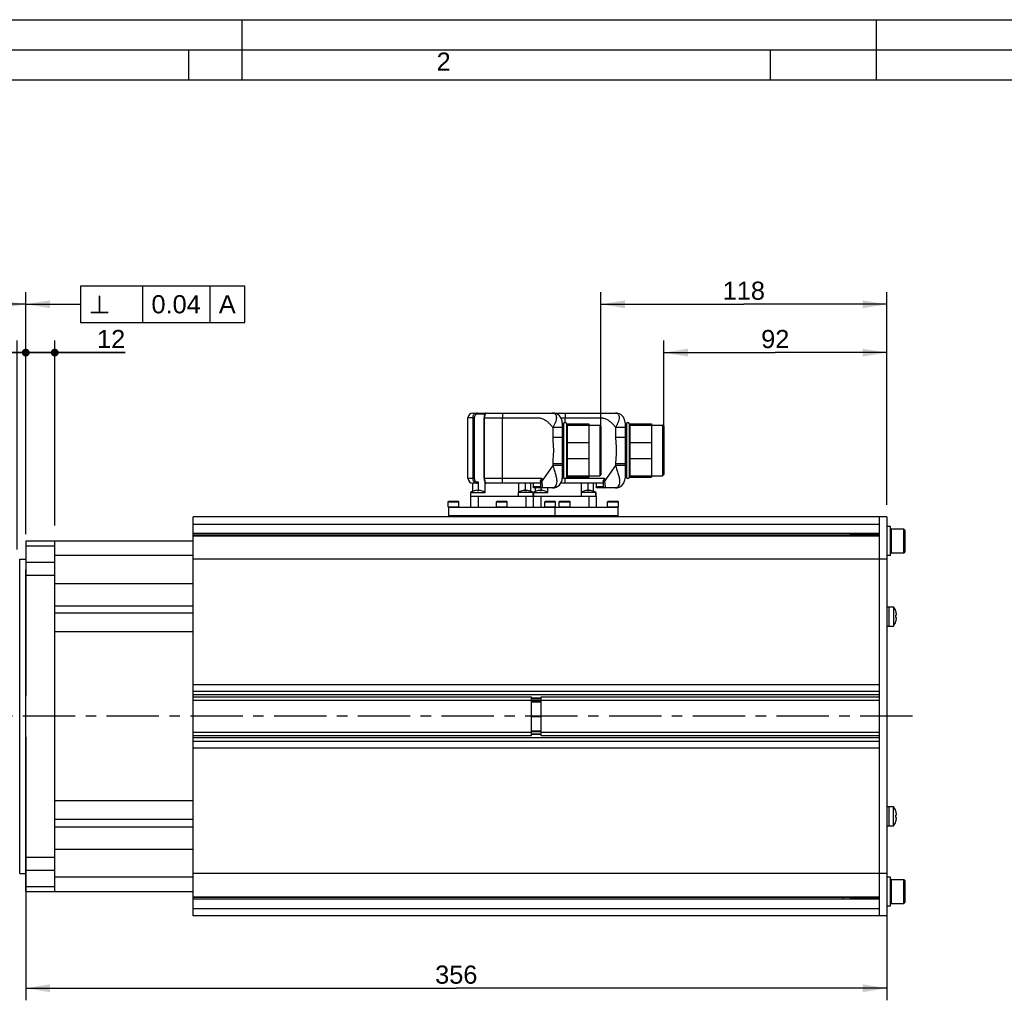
# Model space of a CAD drawing. Header units: millimetres. Extents: x -213 to 420, y -2 to 297.
# Tile 22 of 37: x 93 to 256, y 135 to 297. Entities that reach past the tile are written whole.
import ezdxf

# ---------------------------------------------------------------- set-up
doc = ezdxf.new("R2010")
doc.units = ezdxf.units.MM
doc.header["$LTSCALE"] = 23.1
doc.linetypes.add('CENTER', pattern=[0.6, 0.375, -0.075, 0.075, -0.075])
doc.layers.get('0').update_dxf_attribs({"linetype": 'CONTINUOUS'})
for name, color, linetype in [('AXIS', 7, 'CONTINUOUS'), ('COMPONENTS', 7, 'CONTINUOUS'), ('DETAIL', 7, 'CONTINUOUS'), ('DIMENSION', 7, 'CONTINUOUS')]:
    doc.layers.add(name, color=color, linetype=linetype)
doc.styles.get("Standard").update_dxf_attribs({"font": 'arial.ttf'})
doc.styles.add('TEXTSTYLE_2', font='arial.ttf')
doc.styles.add('TEXTSTYLE_4', font='gdt')
doc.dimstyles.new('DIMSTYLE_1', dxfattribs={"dimtxt": 3, "dimasz": 4, "dimexe": 0.18, "dimexo": 0.0625, "dimgap": 0.09, "dimtad": 1, "dimlfac": 2.5, "dimdsep": 46, "dimtxsty": 'STANDARD', "dimblk": '_FILLED', "dimblk1": '_FILLED', "dimblk2": '_FILLED', "dimcen": 0.09, "dimadec": 0, "dimazin": 0, "dimtp": 0.1, "dimtm": 0.1, "dimtfac": 1, "dimtofl": 0, "dimtmove": 0, "dimatfit": 3, "dimldrblk": '_FILLED', "dimfxl": 1, "dimtolj": 1, "dimarcsym": 0})
doc.dimstyles.new('DIMSTYLE_2', dxfattribs={"dimtxt": 3, "dimasz": 4, "dimexe": 0.18, "dimexo": 0.0625, "dimgap": 0.09, "dimtad": 1, "dimlfac": 2.5, "dimdsep": 46, "dimtxsty": 'STANDARD', "dimblk": '_FILLED', "dimblk1": '_FILLED', "dimblk2": '_FILLED', "dimcen": 0.09, "dimadec": 0, "dimazin": 0, "dimtp": 0.2, "dimtm": 0.2, "dimtfac": 1, "dimtofl": 0, "dimtmove": 0, "dimatfit": 3, "dimldrblk": '_FILLED', "dimfxl": 1, "dimtolj": 1, "dimarcsym": 0})
doc.dimstyles.new('DIMSTYLE_3', dxfattribs={"dimtxt": 3, "dimasz": 4, "dimexe": 0.18, "dimexo": 0.0625, "dimgap": 0.09, "dimtad": 1, "dimlfac": 2.5, "dimdsep": 46, "dimtxsty": 'STANDARD', "dimblk": '_FILLED', "dimblk1": '_FILLED', "dimblk2": '_FILLED', "dimcen": 0.09, "dimadec": 0, "dimazin": 0, "dimtp": 0.3, "dimtm": 0.3, "dimtfac": 1, "dimtofl": 0, "dimtmove": 0, "dimatfit": 3, "dimldrblk": '_FILLED', "dimfxl": 1, "dimtolj": 1, "dimarcsym": 0})
doc.dimstyles.new('DIMSTYLE_4', dxfattribs={"dimtxt": 3, "dimasz": 4, "dimexe": 0.18, "dimexo": 0.0625, "dimgap": 0.09, "dimtad": 1, "dimdec": 0, "dimlfac": 2.5, "dimdsep": 46, "dimtxsty": 'STANDARD', "dimblk": '_FILLED', "dimblk1": '_FILLED', "dimblk2": '_FILLED', "dimcen": 0.09, "dimadec": 0, "dimazin": 0, "dimtp": 0.3, "dimtm": 0.3, "dimtfac": 1, "dimtdec": 0, "dimtofl": 0, "dimtmove": 0, "dimatfit": 3, "dimldrblk": '_FILLED', "dimfxl": 1, "dimtolj": 1, "dimarcsym": 0})
doc.dimstyles.new('DIMSTYLE_6', dxfattribs={"dimtxt": 3, "dimasz": 4, "dimexe": 0.18, "dimexo": 0.0625, "dimgap": 0.09, "dimtad": 1, "dimdec": 0, "dimlfac": 2.5, "dimdsep": 46, "dimtxsty": 'STANDARD', "dimblk": '_FILLED', "dimblk1": '_FILLED', "dimblk2": '_FILLED', "dimcen": 0.09, "dimadec": 0, "dimazin": 0, "dimtp": 0.5, "dimtm": 0.5, "dimtfac": 1, "dimtdec": 0, "dimtofl": 0, "dimtmove": 0, "dimatfit": 3, "dimldrblk": '_FILLED', "dimfxl": 1, "dimtolj": 1, "dimarcsym": 0})
doc.dimstyles.get("Standard").update_dxf_attribs({"dimtxt": 3, "dimasz": 4, "dimexe": 0.18, "dimexo": 0.0625, "dimgap": 0.09, "dimtad": 1, "dimdec": 3, "dimdsep": 46, "dimtxsty": 'STANDARD', "dimblk": '_FILLED', "dimblk1": '_FILLED', "dimblk2": '_FILLED', "dimcen": 0.09, "dimadec": 0, "dimazin": 0, "dimtol": 1, "dimtp": 0.001, "dimtm": 0.001, "dimtfac": 1, "dimtdec": 3, "dimtofl": 0, "dimtmove": 0, "dimatfit": 3, "dimldrblk": '_FILLED', "dimfxl": 1, "dimtolj": 1, "dimarcsym": 0})

# ---------------------------------------------------------------- blocks, each defined once
blk = doc.blocks.new('_FILLED')
at = {"color": 0, "linetype": 'BYBLOCK'}
blk.add_solid([(0, 0), (-1, 0.1625), (-1, -0.1625)], dxfattribs=at)
blk = doc.blocks.new('_DOT')
at = {"color": 0, "linetype": 'BYBLOCK'}
blk.add_line((-0.1625, 0), (-1, 0), dxfattribs=at)
at = {"color": 0, "linetype": 'BYBLOCK', "const_width": 0.1625}
blk.add_lwpolyline([(-0.08125, 0, 1), (0.08125, 0, 1)], format="xyb", close=True, dxfattribs=at)
blk = doc.blocks.new('*D0')
at = {"layer": 'DIMENSION', "color": 2, "linetype": 'CONTINUOUS'}
for p, q in [((92.85, 209.3), (92.85, 243.9)), ((94.25, 212.65), (94.25, 243.9)), ((92.85, 241.9), (81.03, 241.9)), ((81.03, 241.9), (93.55, 241.9)), ((100.25, 241.9), (93.55, 241.9)), ((94.25, 241.9), (100.25, 241.9))]:
    blk.add_line(p, q, dxfattribs=at)
at = {"layer": 'DIMENSION', "color": 2, "linetype": 'CONTINUOUS', "xscale": 4, "yscale": 4, "zscale": 4}
blk.add_blockref('_FILLED', (92.85, 241.9), dxfattribs=at)
at = {"layer": 'DIMENSION', "color": 2, "linetype": 'CONTINUOUS', "xscale": 4, "yscale": 4, "zscale": 4, "rotation": 180}
blk.add_blockref('_DOT', (94.25, 241.9), dxfattribs=at)
at = {"layer": 'DIMENSION', "color": 2, "linetype": 'CONTINUOUS', "insert": (86.85, 245.65), "char_height": 3, "width": 5.8216, "attachment_point": 3, "line_spacing_factor": 0.9}
blk.add_mtext('3.5', dxfattribs=at)
blk = doc.blocks.new('*D1')
at = {"layer": 'DIMENSION', "color": 2, "linetype": 'CONTINUOUS'}
for p, q in [((94.25, 211.92), (94.25, 243.9)), ((99.05, 213.31), (99.05, 243.9)), ((94.25, 241.9), (88.25, 241.9)), ((88.25, 241.9), (96.65, 241.9)), ((110.71, 241.9), (96.65, 241.9)), ((99.05, 241.9), (110.71, 241.9))]:
    blk.add_line(p, q, dxfattribs=at)
at = {"layer": 'DIMENSION', "color": 2, "linetype": 'CONTINUOUS', "xscale": 4, "yscale": 4, "zscale": 4}
blk.add_blockref('_DOT', (94.25, 241.9), dxfattribs=at)
at = {"layer": 'DIMENSION', "color": 2, "linetype": 'CONTINUOUS', "xscale": 4, "yscale": 4, "zscale": 4, "rotation": 180}
blk.add_blockref('_DOT', (99.05, 241.9), dxfattribs=at)
at = {"layer": 'DIMENSION', "color": 2, "linetype": 'CONTINUOUS', "insert": (106.05, 245.65), "char_height": 3, "width": 4.6617, "attachment_point": 1, "line_spacing_factor": 0.9}
blk.add_mtext('12', dxfattribs=at)
blk = doc.blocks.new('*D3')
at = {"layer": 'DIMENSION', "color": 2, "linetype": 'CONTINUOUS'}
for p, q in [((74.25, 188.27), (74.25, 251.9)), ((94.25, 211.85), (94.25, 251.9)), ((74.25, 249.9), (84.25, 249.9)), ((94.25, 249.9), (84.25, 249.9))]:
    blk.add_line(p, q, dxfattribs=at)
at = {"layer": 'DIMENSION', "color": 2, "linetype": 'CONTINUOUS', "xscale": 4, "yscale": 4, "zscale": 4, "rotation": 180}
blk.add_blockref('_FILLED', (74.25, 249.9), dxfattribs=at)
at = {"layer": 'DIMENSION', "color": 2, "linetype": 'CONTINUOUS', "xscale": 4, "yscale": 4, "zscale": 4}
blk.add_blockref('_FILLED', (94.25, 249.9), dxfattribs=at)
at = {"layer": 'DIMENSION', "color": 2, "linetype": 'CONTINUOUS', "insert": (84.25, 253.65), "char_height": 3, "width": 4.6617, "attachment_point": 2, "line_spacing_factor": 0.9}
blk.add_mtext('50', dxfattribs=at)
blk = doc.blocks.new('*D4')
at = {"layer": 'DIMENSION', "color": 2, "linetype": 'CONTINUOUS'}
for p, q in [((189.45, 227.7), (189.45, 251.9)), ((236.77, 216.7), (236.77, 251.9)), ((189.45, 249.9), (213.11, 249.9)), ((236.77, 249.9), (213.11, 249.9))]:
    blk.add_line(p, q, dxfattribs=at)
at = {"layer": 'DIMENSION', "color": 2, "linetype": 'CONTINUOUS', "xscale": 4, "yscale": 4, "zscale": 4, "rotation": 180}
blk.add_blockref('_FILLED', (189.45, 249.9), dxfattribs=at)
at = {"layer": 'DIMENSION', "color": 2, "linetype": 'CONTINUOUS', "xscale": 4, "yscale": 4, "zscale": 4}
blk.add_blockref('_FILLED', (236.77, 249.9), dxfattribs=at)
at = {"layer": 'DIMENSION', "color": 2, "linetype": 'CONTINUOUS', "insert": (213.11, 253.65), "char_height": 3, "width": 6.9926, "attachment_point": 2, "line_spacing_factor": 0.9}
blk.add_mtext('118', dxfattribs=at)
blk = doc.blocks.new('*D6')
at = {"layer": 'DIMENSION', "color": 2, "linetype": 'CONTINUOUS'}
for p, q in [((199.85, 227.7), (199.85, 243.9)), ((236.77, 216.7), (236.77, 243.9)), ((199.85, 241.9), (218.31, 241.9)), ((236.77, 241.9), (218.31, 241.9))]:
    blk.add_line(p, q, dxfattribs=at)
at = {"layer": 'DIMENSION', "color": 2, "linetype": 'CONTINUOUS', "xscale": 4, "yscale": 4, "zscale": 4, "rotation": 180}
blk.add_blockref('_FILLED', (199.85, 241.9), dxfattribs=at)
at = {"layer": 'DIMENSION', "color": 2, "linetype": 'CONTINUOUS', "xscale": 4, "yscale": 4, "zscale": 4}
blk.add_blockref('_FILLED', (236.77, 241.9), dxfattribs=at)
at = {"layer": 'DIMENSION', "color": 2, "linetype": 'CONTINUOUS', "insert": (218.31, 245.65), "char_height": 3, "width": 4.6617, "attachment_point": 2, "line_spacing_factor": 0.9}
blk.add_mtext('92', dxfattribs=at)
blk = doc.blocks.new('*D7')
at = {"layer": 'DIMENSION', "color": 2, "linetype": 'CONTINUOUS'}
for p, q in [((94.25, 154.2), (94.25, 134.7)), ((236.77, 153.7), (236.77, 134.7)), ((94.25, 136.7), (165.51, 136.7)), ((236.77, 136.7), (165.51, 136.7))]:
    blk.add_line(p, q, dxfattribs=at)
at = {"layer": 'DIMENSION', "color": 2, "linetype": 'CONTINUOUS', "xscale": 4, "yscale": 4, "zscale": 4, "rotation": 180}
blk.add_blockref('_FILLED', (94.25, 136.7), dxfattribs=at)
at = {"layer": 'DIMENSION', "color": 2, "linetype": 'CONTINUOUS', "xscale": 4, "yscale": 4, "zscale": 4}
blk.add_blockref('_FILLED', (236.77, 136.7), dxfattribs=at)
at = {"layer": 'DIMENSION', "color": 2, "linetype": 'CONTINUOUS', "insert": (165.51, 140.45), "char_height": 3, "width": 6.9926, "attachment_point": 2, "line_spacing_factor": 0.9}
blk.add_mtext('356', dxfattribs=at)

msp = doc.modelspace()

# ---------------------------------------------------------------- linework, layer by layer
at = {"color": 2, "linetype": 'CONTINUOUS'}
for p, q in [((0, 297), (420, 297)), ((130, 297), (130, 287)), ((235, 297), (235, 287)), ((20, 292), (415, 292)), ((121.25, 287), (121.25, 292)), ((217.5, 287), (217.5, 292))]:
    msp.add_line(p, q, dxfattribs=at)
at = {"color": 7, "linetype": 'CONTINUOUS'}
msp.add_line((410, 287), (25, 287), dxfattribs=at)
at = {"layer": 'AXIS', "color": 2, "linetype": 'CENTER'}
msp.add_line((241.03804, 181.70162), (72.66386, 181.70162), dxfattribs=at)
at = {"layer": 'COMPONENTS', "color": 7, "linetype": 'CONTINUOUS'}
for p, q in [((168.24842, 231.90162), (170.45603, 231.90162)), ((170.48264, 231.90159), (170.478, 231.90149)), ((170.48264, 231.90161), (170.4847, 231.90162)), ((170.4847, 231.90162), (181.44842, 231.90162)), ((181.45274, 231.90162), (191.84842, 231.90162)), ((167.44842, 221.10162), (167.44842, 231.10162)), ((170.10558, 221.10162), (170.10558, 231.10162)), ((183.04842, 230.30162), (183.04842, 221.10162)), ((183.04842, 230.10162), (183.26842, 230.10162)), ((183.26842, 230.10162), (183.26842, 221.30162)), ((183.74842, 230.10162), (183.74842, 221.30162)), ((183.74842, 230.10162), (187.44842, 230.10162)), ((183.84842, 230.10162), (183.84842, 221.30162)), ((187.44842, 230.10162), (187.44842, 221.30162)), ((187.44842, 229.90162), (189.24842, 229.90162)), ((189.24842, 229.90162), (189.24842, 221.50162)), ((189.44842, 229.70162), (189.24842, 229.90162)), ((193.44842, 230.30162), (193.44842, 221.10162)), ((193.44842, 230.10162), (193.66842, 230.10162)), ((193.66842, 230.10162), (193.66842, 221.30162)), ((194.14842, 230.10162), (194.14842, 221.30162)), ((194.14842, 230.10162), (197.84842, 230.10162)), ((194.24842, 230.10162), (194.24842, 221.30162)), ((197.84842, 230.10162), (197.84842, 221.30162)), ((197.84842, 229.90162), (199.64842, 229.90162)), ((199.64842, 229.90162), (199.64842, 221.50162)), ((199.84842, 229.70162), (199.64842, 229.90162)), ((189.44842, 229.70155), (189.44842, 221.70169)), ((199.84842, 229.70155), (199.84842, 221.70169)), ((183.84842, 227.01311), (187.44842, 227.01311)), ((194.24842, 227.01311), (197.84842, 227.01311)), ((183.84842, 224.39013), (187.44842, 224.39013)), ((194.24842, 224.39013), (197.84842, 224.39013)), ((189.44842, 221.70162), (189.24842, 221.50162)), ((199.84842, 221.70162), (199.64842, 221.50162)), ((168.24842, 218.94343), (168.24842, 220.30162)), ((168.99043, 220.30162), (168.24842, 220.30162)), ((169.12185, 220.51311), (169.12185, 219.03509)), ((170.28764, 218.74162), (170.28764, 220.42297)), ((179.44842, 220.30162), (170.4847, 220.30162)), ((175.85298, 218.79744), (175.85298, 220.30162)), ((176.94386, 219.03521), (176.94386, 220.30162)), ((177.84842, 218.92568), (177.84842, 220.30162)), ((178.24842, 220.30162), (178.24842, 219.70162)), ((179.44842, 220.56778), (179.44842, 219.70162)), ((189.84842, 220.30162), (182.83406, 220.30162)), ((183.04842, 221.30162), (183.26842, 221.30162)), ((183.74842, 221.30162), (187.44842, 221.30162)), ((186.25298, 218.79744), (186.25298, 220.30162)), ((187.34386, 219.03521), (187.34386, 220.30162)), ((187.44842, 221.50162), (189.24842, 221.50162)), ((188.24842, 218.92568), (188.24842, 220.30162)), ((188.64842, 220.30162), (188.64842, 219.70162)), ((189.84842, 220.56778), (189.84842, 219.70162)), ((193.44842, 221.30162), (193.66842, 221.30162)), ((194.14842, 221.30162), (197.84842, 221.30162)), ((197.84842, 221.50162), (199.64842, 221.50162)), ((167.88842, 218.74162), (167.88842, 218.10162)), ((167.88842, 218.74162), (170.28842, 218.74162)), ((168.50188, 219.03061), (168.49986, 219.03539)), ((168.94178, 219.03061), (168.93355, 219.10836)), ((169.24329, 219.10836), (169.23505, 219.03061)), ((169.67698, 219.03539), (169.67496, 219.03061)), ((175.76842, 218.74162), (175.76842, 218.10162)), ((178.20842, 218.74162), (175.76842, 218.74162)), ((176.38188, 219.03061), (176.37986, 219.03538)), ((176.82178, 219.03061), (176.81355, 219.10836)), ((177.12329, 219.10836), (177.11505, 219.03061)), ((177.55698, 219.03538), (177.55496, 219.03061)), ((178.16842, 218.74162), (178.16842, 218.10162)), ((178.20842, 218.74162), (178.20842, 218.10162)), ((178.28842, 218.74162), (178.28842, 218.10162)), ((178.28842, 218.74162), (180.68842, 218.74162)), ((181.44842, 219.50162), (178.50785, 219.50162)), ((178.64842, 218.94343), (178.64842, 219.50162)), ((178.90188, 219.03061), (178.89986, 219.03539)), ((179.34178, 219.03061), (179.33355, 219.10836)), ((179.52185, 219.50162), (179.52185, 219.03509)), ((179.64329, 219.10836), (179.63505, 219.03061)), ((180.07698, 219.03539), (180.07496, 219.03061)), ((180.68764, 218.74162), (180.68764, 219.50162)), ((186.16842, 218.74162), (186.16842, 218.10162)), ((188.60842, 218.74162), (186.16842, 218.74162)), ((186.78188, 219.03061), (186.77986, 219.03538)), ((187.22178, 219.03061), (187.21355, 219.10836)), ((187.52329, 219.10836), (187.51505, 219.03061)), ((187.95698, 219.03538), (187.95496, 219.03061)), ((188.56842, 218.74162), (188.56842, 218.10162)), ((188.60842, 218.74162), (188.60842, 218.10162)), ((191.84842, 219.50162), (188.90785, 219.50162)), ((164.14842, 217.20162), (164.24842, 217.30162)), ((164.14842, 216.36562), (164.14842, 217.20162)), ((164.14842, 217.20162), (165.94842, 217.20162)), ((164.24844, 217.30162), (165.8484, 217.30162)), ((165.94842, 217.20162), (165.84842, 217.30162)), ((165.94842, 216.36562), (165.94842, 217.20162)), ((167.84842, 218.10162), (167.84842, 216.30162)), ((188.64842, 218.10162), (167.84842, 218.10162)), ((169.12842, 218.10162), (169.12842, 216.30162)), ((172.14842, 217.20162), (172.24842, 217.30162)), ((172.14842, 216.36562), (172.14842, 217.20162)), ((172.14842, 217.20162), (173.94842, 217.20162)), ((172.24844, 217.30162), (173.8484, 217.30162)), ((173.94842, 217.20162), (173.84842, 217.30162)), ((173.94842, 216.36562), (173.94842, 217.20162)), ((178.24842, 218.10162), (178.24842, 216.30162)), ((179.52842, 218.10162), (179.52842, 216.30162)), ((180.14842, 217.20162), (180.24842, 217.30162)), ((180.14842, 216.36562), (180.14842, 217.20162)), ((180.14842, 217.20162), (181.94842, 217.20162)), ((180.24844, 217.30162), (181.8484, 217.30162)), ((181.94842, 217.20162), (181.84842, 217.30162)), ((181.94842, 216.36562), (181.94842, 217.20162)), ((182.54842, 217.20162), (182.64842, 217.30162)), ((182.54842, 216.36562), (182.54842, 217.20162)), ((182.54842, 217.20162), (184.34842, 217.20162)), ((182.64844, 217.30162), (184.2484, 217.30162)), ((184.34842, 217.20162), (184.24842, 217.30162)), ((184.34842, 216.36562), (184.34842, 217.20162)), ((188.64842, 218.10162), (188.64842, 216.30162)), ((190.54842, 217.20162), (190.64842, 217.30162)), ((190.54842, 217.20162), (192.34842, 217.20162)), ((190.54842, 216.36562), (190.54842, 217.20162)), ((190.64844, 217.30162), (192.2484, 217.30162)), ((192.34842, 217.20162), (192.24842, 217.30162)), ((192.34842, 216.36562), (192.34842, 217.20162)), ((164.21242, 216.30162), (192.28442, 216.30162)), ((164.24842, 216.30162), (164.24842, 214.90162)), ((181.84842, 216.30162), (181.84842, 214.90162)), ((192.24842, 216.30162), (192.24842, 214.90162)), ((121.96842, 211.63466), (121.96842, 214.70162)), ((236.76842, 214.70162), (121.96842, 214.70162)), ((121.96842, 213.52217), (235.56842, 213.52217)), ((192.24842, 214.90162), (164.24842, 214.90162)), ((164.62842, 214.70162), (164.62842, 214.90162)), ((165.46842, 214.70162), (165.46842, 214.90162)), ((166.24842, 214.90162), (166.24842, 214.70162)), ((172.62842, 214.70162), (172.62842, 214.90162)), ((173.46842, 214.70162), (173.46842, 214.90162)), ((179.84842, 214.90162), (179.84842, 214.70162)), ((180.62842, 214.70162), (180.62842, 214.90162)), ((181.46842, 214.70162), (181.46842, 214.90162)), ((183.02842, 214.70162), (183.02842, 214.90162)), ((183.86842, 214.70162), (183.86842, 214.90162)), ((190.24842, 214.90162), (190.24842, 214.70162)), ((191.02842, 214.70162), (191.02842, 214.90162)), ((191.86842, 214.70162), (191.86842, 214.90162)), ((235.56842, 148.70162), (235.56842, 214.70162)), ((236.76842, 214.70162), (236.76842, 148.70162)), ((230.76842, 211.59033), (230.76842, 211.87196)), ((237.40842, 213.10162), (236.76842, 213.10162)), ((237.40842, 208.30162), (237.40842, 213.10162)), ((239.56842, 212.70162), (237.53242, 212.70162)), ((239.56842, 212.70162), (239.80842, 212.46162)), ((239.56842, 208.70162), (239.56842, 212.70162)), ((239.80842, 208.94162), (239.80842, 212.46162)), ((94.24842, 210.70162), (94.24842, 206.07591)), ((121.96842, 210.70162), (94.24842, 210.70162)), ((94.32842, 185.11336), (94.32842, 210.70162)), ((99.04842, 152.70162), (99.04842, 210.70162)), ((229.52105, 211.63466), (121.96842, 211.63466)), ((121.96842, 184.93257), (121.96842, 211.59022)), ((121.96842, 211.59022), (235.56842, 211.59022)), ((229.52218, 211.59164), (229.52103, 211.63554)), ((229.56842, 211.69915), (229.56842, 211.59033)), ((235.56842, 211.69905), (229.56842, 211.69905)), ((231.00842, 211.59022), (231.00842, 211.69905)), ((239.56842, 208.70162), (237.53242, 208.70162)), ((239.56842, 208.70162), (239.80842, 208.94162)), ((93.24842, 155.70162), (93.24842, 207.70162)), ((93.24842, 207.70162), (94.24842, 207.70162)), ((94.32842, 208.30973), (94.24842, 208.30973)), ((237.40842, 208.30162), (236.76842, 208.30162)), ((94.24842, 152.70162), (94.24842, 206.00124)), ((94.32842, 206.00124), (94.24842, 206.00124)), ((236.76842, 199.84792), (237.88842, 199.84792)), ((237.08842, 199.84792), (237.08842, 196.64792)), ((237.88842, 199.84792), (237.88842, 196.64792)), ((238.25984, 199.10249), (238.26738, 199.10633)), ((94.32842, 197.89324), (94.24842, 197.89324)), ((238.25984, 198.46156), (238.3863, 198.47765)), ((238.3863, 198.01819), (238.25984, 198.03428)), ((238.26738, 197.38951), (238.25984, 197.39335)), ((236.76842, 196.64792), (237.88842, 196.64792)), ((94.32842, 193.72861), (94.24842, 193.72861)), ((94.32842, 185.11336), (94.24842, 185.11336)), ((177.96842, 184.58162), (179.56842, 184.58162)), ((177.96842, 184.10162), (179.56842, 184.10162)), ((177.96842, 181.74162), (179.56842, 181.74162)), ((177.96842, 181.66162), (179.56842, 181.66162)), ((177.96842, 179.30162), (179.56842, 179.30162)), ((94.32842, 178.28988), (94.24842, 178.28988)), ((94.32842, 152.70162), (94.32842, 178.28988)), ((121.96842, 151.81302), (121.96842, 178.47981)), ((177.96842, 178.82162), (179.56842, 178.82162)), ((94.32842, 169.67463), (94.24842, 169.67463)), ((236.76842, 166.75532), (237.88842, 166.75532)), ((237.08842, 166.75532), (237.08842, 163.55539)), ((237.88842, 163.55532), (237.88842, 166.75532)), ((94.32842, 165.51), (94.24842, 165.51)), ((238.25984, 166.00989), (238.26739, 166.01373)), ((238.25984, 165.36896), (238.3863, 165.38505)), ((238.3863, 164.92559), (238.25984, 164.94168)), ((236.76842, 163.55532), (237.88842, 163.55532)), ((238.26739, 164.29691), (238.25984, 164.30075)), ((94.32842, 157.402), (94.24842, 157.402)), ((93.24842, 155.70162), (94.24842, 155.70162)), ((94.32842, 155.09351), (94.24842, 155.09351)), ((237.40842, 155.10162), (236.76842, 155.10162)), ((237.40842, 150.30162), (237.40842, 155.10162)), ((237.53242, 154.70162), (239.56842, 154.70162)), ((239.56842, 154.70162), (239.80842, 154.46162)), ((239.56842, 150.70162), (239.56842, 154.70162)), ((239.80842, 150.94162), (239.80842, 154.46162)), ((94.24842, 152.70162), (121.96842, 152.70162)), ((121.96842, 151.81302), (235.56842, 151.81302)), ((229.52105, 151.76858), (121.96842, 151.76858)), ((121.96842, 148.70162), (121.96842, 151.76858)), ((229.52103, 151.7677), (229.52218, 151.8116)), ((229.56842, 151.81291), (229.56842, 151.46162)), ((235.56842, 151.70419), (229.56842, 151.70419)), ((230.76842, 151.53128), (230.76842, 151.81291)), ((231.00842, 151.70419), (231.00842, 151.81302)), ((237.40842, 150.30162), (236.76842, 150.30162)), ((237.53242, 150.70162), (239.56842, 150.70162)), ((239.56842, 150.70162), (239.80842, 150.94162)), ((121.96842, 149.88107), (235.56842, 149.88107)), ((236.76842, 148.70162), (121.96842, 148.70162))]:
    msp.add_line(p, q, dxfattribs=at)
at = {"layer": 'COMPONENTS', "color": 9, "linetype": 'CONTINUOUS'}
for p, q in [((170.24211, 231.70162), (169.00439, 231.70162)), ((168.49564, 231.10162), (167.44842, 231.10162)), ((168.22461, 231.10162), (168.22461, 221.10162)), ((168.49564, 231.10162), (168.49564, 221.10162)), ((170.10558, 231.10162), (173.16103, 231.10162)), ((170.20399, 221.10162), (170.20399, 231.10162)), ((173.16103, 221.10162), (173.16103, 231.10162)), ((182.83406, 231.10162), (183.56103, 231.10162)), ((183.56103, 230.33538), (183.56103, 231.10162)), ((181.48059, 229.49887), (181.48059, 227.86423)), ((183.04842, 229.49877), (181.48059, 229.49877)), ((191.88059, 229.49887), (191.88059, 227.86423)), ((193.44842, 229.49877), (191.88059, 229.49877)), ((183.04842, 227.86423), (181.48059, 227.86423)), ((193.44842, 227.86423), (191.88059, 227.86423)), ((181.48059, 223.53901), (181.48059, 223.23692)), ((181.48059, 223.53901), (183.04842, 223.53901)), ((191.88059, 223.53901), (191.88059, 223.23692)), ((191.88059, 223.53901), (193.44842, 223.53901)), ((181.48059, 223.23692), (179.65244, 220.59632)), ((183.04842, 223.23698), (181.48059, 223.23698)), ((191.88059, 223.23692), (190.05244, 220.59632)), ((193.44842, 223.23698), (191.88059, 223.23698)), ((167.44842, 221.10162), (168.49564, 221.10162)), ((170.10558, 221.10162), (179.65244, 221.10162)), ((179.44989, 220.59632), (179.65244, 220.59632)), ((179.65244, 221.10162), (179.65244, 220.59632)), ((183.37649, 221.10162), (183.04842, 221.10162)), ((183.64035, 221.10162), (190.05244, 221.10162)), ((189.84989, 220.59632), (190.05244, 220.59632)), ((190.05244, 221.10162), (190.05244, 220.59632)), ((179.44842, 219.70162), (178.24842, 219.70162)), ((189.84842, 219.70162), (188.64842, 219.70162)), ((177.04842, 218.10162), (177.04842, 216.30162)), ((187.44842, 218.10162), (187.44842, 216.30162)), ((164.14842, 216.36562), (165.94842, 216.36562)), ((172.14842, 216.36562), (173.94842, 216.36562)), ((180.14842, 216.36562), (181.94842, 216.36562)), ((182.54842, 216.36562), (184.34842, 216.36562)), ((190.54842, 216.36562), (192.34842, 216.36562)), ((235.56842, 211.97861), (121.96842, 211.97861)), ((237.53242, 208.70162), (237.53242, 212.70162)), ((229.54644, 211.66916), (121.96842, 211.66916)), ((99.04842, 209.87403), (94.32842, 209.87403)), ((94.32842, 207.2029), (99.04842, 207.2029)), ((121.96842, 208.32984), (99.04842, 208.32984)), ((236.76842, 207.70162), (121.96842, 207.70162)), ((94.32842, 205.05542), (99.04842, 205.05542)), ((99.04842, 203.68947), (121.96842, 203.68947)), ((99.04842, 200.01252), (121.96842, 200.01252)), ((121.96842, 198.76914), (99.04842, 198.76914)), ((121.96842, 195.67817), (99.04842, 195.67817)), ((121.96842, 186.97441), (235.56842, 186.97441)), ((121.96842, 185.84678), (235.56842, 185.84678)), ((235.56842, 185.25874), (121.96842, 185.25874)), ((121.96842, 184.40343), (177.96842, 184.40343)), ((179.56842, 184.69492), (177.96842, 184.69492)), ((179.56842, 184.26162), (177.96842, 184.26162)), ((179.56842, 184.40343), (235.56842, 184.40343)), ((177.96842, 178.99981), (121.96842, 178.99981)), ((235.56842, 178.1445), (121.96842, 178.1445)), ((179.56842, 179.14162), (177.96842, 179.14162)), ((179.56842, 178.70832), (177.96842, 178.70832)), ((235.56842, 178.99981), (179.56842, 178.99981)), ((235.56842, 177.55646), (121.96842, 177.55646)), ((235.56842, 176.42883), (121.96842, 176.42883)), ((121.96842, 167.72507), (99.04842, 167.72507)), ((121.96842, 164.6341), (99.04842, 164.6341)), ((99.04842, 163.39072), (121.96842, 163.39072)), ((99.04842, 159.71377), (121.96842, 159.71377)), ((99.04842, 158.34782), (94.32842, 158.34782)), ((99.04842, 156.20034), (94.32842, 156.20034)), ((121.96842, 155.0734), (99.04842, 155.0734)), ((236.76842, 155.70162), (121.96842, 155.70162)), ((94.32842, 153.52921), (99.04842, 153.52921)), ((237.53242, 150.70162), (237.53242, 154.70162)), ((229.54644, 151.73408), (121.96842, 151.73408)), ((235.56842, 151.42463), (121.96842, 151.42463))]:
    msp.add_line(p, q, dxfattribs=at)
at = {"layer": 'COMPONENTS', "color": 2, "linetype": 'CONTINUOUS'}
for p, q in [((183.84842, 229.90162), (187.44842, 229.90162)), ((194.24842, 229.90162), (197.84842, 229.90162)), ((183.84842, 221.50162), (187.44842, 221.50162)), ((194.24842, 221.50162), (197.84842, 221.50162)), ((230.76842, 211.87196), (235.56842, 211.87196)), ((230.76842, 151.53128), (235.56842, 151.53128))]:
    msp.add_line(p, q, dxfattribs=at)
at = {"layer": 'COMPONENTS', "color": 3, "linetype": 'CONTINUOUS'}
for p, q in [((121.96842, 184.92343), (177.96842, 184.92343)), ((121.96842, 178.48001), (121.96842, 184.92323)), ((177.96842, 178.48001), (177.96842, 184.92323)), ((179.56842, 184.92343), (235.56842, 184.92343)), ((179.56842, 178.48001), (179.56842, 184.92323)), ((177.96842, 178.47981), (121.96842, 178.47981)), ((235.56842, 178.47981), (179.56842, 178.47981))]:
    msp.add_line(p, q, dxfattribs=at)
at = {"layer": 'COMPONENTS', "color": 7, "linetype": 'CONTINUOUS'}
for points in [[(170.478, 231.90149), (170.45408, 231.89929), (170.43142, 231.89454), (170.41034, 231.88764), (170.39126, 231.87913), (170.37408, 231.86941), (170.35869, 231.85882), (170.34527, 231.84796), (170.33377, 231.83729), (170.3236, 231.82672), (170.31419, 231.81594), (170.30539, 231.80498), (170.297, 231.79375), (170.28862, 231.78178), (170.28012, 231.76886), (170.27153, 231.75503), (170.26281, 231.74018), (170.25399, 231.72435), (170.24506, 231.70748), (170.23598, 231.68944), (170.22681, 231.6702), (170.21758, 231.64979), (170.20832, 231.62814), (170.19909, 231.60528), (170.18994, 231.58122), (170.18092, 231.55594), (170.1721, 231.52947), (170.16355, 231.50184), (170.15533, 231.47309), (170.14752, 231.44326), (170.14017, 231.4124), (170.13336, 231.38051), (170.12715, 231.34767), (170.1216, 231.31392), (170.11678, 231.27926), (170.11274, 231.24375), (170.10955, 231.20749), (170.10727, 231.17049), (170.10593, 231.13283), (170.10558, 231.10162)], [(170.10559, 221.10162), (170.10586, 221.07416), (170.10694, 221.03985), (170.10882, 221.00596), (170.11148, 220.97257), (170.11487, 220.93971), (170.11897, 220.90746), (170.12372, 220.87586), (170.12907, 220.84496), (170.13498, 220.81479), (170.14141, 220.78542), (170.14831, 220.75685), (170.15561, 220.72914), (170.16327, 220.70232), (170.17125, 220.67643), (170.17949, 220.65147), (170.18793, 220.62751), (170.19652, 220.60457), (170.20519, 220.5827), (170.2139, 220.56191), (170.22261, 220.54219), (170.23126, 220.52358), (170.23983, 220.50605), (170.2483, 220.48954), (170.25663, 220.47405), (170.26483, 220.45954), (170.27293, 220.44591), (170.28094, 220.4331), (170.28887, 220.4211), (170.29684, 220.40971), (170.30492, 220.39886), (170.31317, 220.38852), (170.32187, 220.37843), (170.33119, 220.36853), (170.3413, 220.35882), (170.35261, 220.34914), (170.36548, 220.33951), (170.38, 220.33024), (170.39618, 220.32169), (170.414, 220.31421), (170.43359, 220.30811), (170.45505, 220.30379), (170.47827, 220.30172), (170.4847, 220.30162)]]:
    msp.add_lwpolyline(points, dxfattribs=at)
for centre, radius, start, end in [((168.24842, 231.10162), 0.8, 90, 180), ((181.44842, 230.30162), 1.6, 0, 90.0000308), ((191.84842, 230.30162), 1.6, 0, 90.0000308), ((183.50842, 230.10162), 0.24, 0, 180), ((193.90842, 230.10162), 0.24, 0, 180), ((168.24842, 221.10162), 0.8, 180, 270), ((181.44842, 221.10162), 1.6, 270, 0.0000048), ((183.50842, 221.30162), 0.24, 180, 360), ((191.84842, 221.10162), 1.6, 270, 0.0000048), ((193.90842, 221.30162), 0.24, 180, 360), ((169.08842, 217.02713), 2.09272, 106.3853601, 124.9888075), ((169.08834, 217.01164), 2.10242, 94.2219722, 106.1971165), ((169.08841, 216.77813), 2.25725, 86.2751906, 93.7248094), ((169.08843, 217.01094), 2.10313, 85.286342, 85.7775418), ((169.08851, 217.01161), 2.10245, 74.6643901, 85.2867463), ((169.08893, 217.01337), 2.10064, 73.8009735, 74.6630084), ((169.08842, 217.02713), 2.09272, 55.0111925, 73.6146399), ((176.96842, 217.02713), 2.09272, 106.3343251, 124.9888075), ((176.9679, 217.01337), 2.10064, 105.3369916, 106.1990265), ((176.96833, 217.01161), 2.10245, 94.7132537, 105.3356099), ((176.9684, 217.01094), 2.10313, 94.2224582, 94.713658), ((176.96842, 216.77634), 2.25903, 86.2782799, 93.7217201), ((176.96843, 217.01094), 2.10313, 85.286342, 85.7775418), ((176.96851, 217.01161), 2.10245, 74.6643901, 85.2867463), ((176.96893, 217.01337), 2.10064, 73.8009735, 74.6630084), ((176.96842, 217.02713), 2.09272, 55.0111925, 73.6656749), ((177.00842, 217.02713), 2.09272, 55.0111925, 66.3299461), ((179.48842, 217.02713), 2.09272, 106.3853601, 124.9888075), ((179.48834, 217.01164), 2.10242, 94.2219722, 106.1971165), ((179.48841, 216.77813), 2.25725, 86.2751906, 93.7248094), ((179.64842, 219.70162), 0.2, 180, 270), ((179.48843, 217.01094), 2.10313, 85.286342, 85.7775418), ((179.48851, 217.01161), 2.10245, 74.6643901, 85.2867463), ((179.48893, 217.01337), 2.10064, 73.8009735, 74.6630084), ((179.48842, 217.02713), 2.09272, 55.0111925, 73.6146399), ((187.36842, 217.02713), 2.09272, 106.3343251, 124.9888075), ((187.3679, 217.01337), 2.10064, 105.3369916, 106.1990265), ((187.36833, 217.01161), 2.10245, 94.7132537, 105.3356099), ((187.3684, 217.01094), 2.10313, 94.2224582, 94.713658), ((187.36842, 216.77634), 2.25903, 86.2782799, 93.7217201), ((187.36843, 217.01094), 2.10313, 85.286342, 85.7775418), ((187.36851, 217.01161), 2.10245, 74.6643901, 85.2867463), ((187.36893, 217.01337), 2.10064, 73.8009735, 74.6630084), ((187.36842, 217.02713), 2.09272, 55.0111925, 73.6656749), ((187.40842, 217.02713), 2.09272, 55.0111925, 66.3299461), ((190.04842, 219.70162), 0.2, 180, 270), ((164.21242, 216.36562), 0.064, 180, 270), ((165.88442, 216.36562), 0.064, 270, 360), ((172.21242, 216.36562), 0.064, 180, 270), ((173.88442, 216.36562), 0.064, 270, 360), ((180.21242, 216.36562), 0.064, 180, 270), ((181.88442, 216.36562), 0.064, 270, 360), ((182.61242, 216.36562), 0.064, 180, 270), ((184.28442, 216.36562), 0.064, 270, 360), ((190.61242, 216.36562), 0.064, 180, 270), ((192.28442, 216.36562), 0.064, 270, 360), ((237.53242, 212.57762), 0.124, 90, 180), ((234.34912, 208.1101), 5.97768, 143.4594288, 143.8700082), ((225.35099, 214.77822), 5.22188, 323.4595766, 323.8666736), ((237.53242, 208.82562), 0.124, 180, 270), ((235.67246, 198.24792), 2.73321, 18.3044338, 35.8306455), ((235.64537, 198.24814), 2.75052, 4.786372, 18.0962071), ((235.67246, 198.24792), 2.73321, 324.1693545, 341.6955662), ((235.23384, 198.24792), 3.03353, 355.9614773, 4.0385227), ((235.64636, 198.24749), 2.74952, 341.9013602, 355.2160608), ((235.67246, 165.15532), 2.73321, 18.3044338, 35.8306455), ((235.64537, 165.15555), 2.75052, 4.786372, 18.0962071), ((235.23667, 165.15532), 3.03071, 355.9577285, 4.0422715), ((235.64636, 165.1549), 2.74952, 341.9013602, 355.2160608), ((235.67246, 165.15532), 2.73321, 324.1693545, 341.6955662), ((237.53242, 154.57762), 0.124, 90, 180), ((234.34912, 155.29314), 5.97768, 216.1299918, 216.5405712), ((225.35099, 148.62502), 5.22188, 36.1333264, 36.5404234), ((237.53242, 150.82562), 0.124, 180, 270)]:
    msp.add_arc(centre, radius, start, end, dxfattribs=at)
at = {"layer": 'COMPONENTS', "color": 9, "linetype": 'CONTINUOUS'}
for points, knots in [([(168.99043, 231.90162), (168.88795, 231.90161), (168.68172, 231.86596), (168.42201, 231.68742), (168.26001, 231.41597), (168.22462, 231.20669), (168.22461, 231.10162)], [0, 0, 0, 0, 0.249736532, 0.494886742, 0.743967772, 1, 1, 1, 1]), ([(169.00439, 231.70162), (168.93124, 231.70161), (168.78297, 231.6717), (168.61109, 231.52508), (168.51566, 231.32339), (168.49565, 231.17574), (168.49564, 231.10162)], [0, 0, 0, 0, 0.250773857, 0.496732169, 0.745880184, 1, 1, 1, 1]), ([(169.00439, 231.70162), (169.00439, 231.72713), (169.00392, 231.76421), (169.0022, 231.8113), (169.00053, 231.84135), (168.99856, 231.86556), (168.99628, 231.88473), (168.99416, 231.89457), (168.99201, 231.90162), (168.99043, 231.90162)], [0, 0, 0, 0, 0.379896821, 0.551695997, 0.702292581, 0.82610274, 0.918689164, 0.976599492, 1, 1, 1, 1]), ([(170.20399, 231.10162), (170.20401, 231.20559), (170.2229, 231.40103), (170.28832, 231.62503), (170.35553, 231.76642), (170.40204, 231.83898), (170.44226, 231.8842), (170.47253, 231.90161), (170.4847, 231.90162)], [0, 0, 0, 0, 0.355193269, 0.666237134, 0.791382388, 0.88961541, 0.958419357, 1, 1, 1, 1]), ([(173.14494, 231.90162), (173.14536, 231.90162), (173.14605, 231.8999), (173.14711, 231.89528), (173.14844, 231.88353), (173.14984, 231.86483), (173.15128, 231.83832), (173.15266, 231.80491), (173.15399, 231.76466), (173.15524, 231.71804), (173.15685, 231.64447), (173.15851, 231.54039), (173.15995, 231.40383), (173.16083, 231.25568), (173.16103, 231.15363), (173.16103, 231.10162)], [0, 0, 0, 0, 0.001557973, 0.005302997, 0.019817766, 0.043713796, 0.0768075, 0.11875744, 0.169194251, 0.227625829, 0.293481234, 0.444917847, 0.617622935, 0.805143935, 1, 1, 1, 1]), ([(181.44842, 231.90162), (181.52891, 231.90163), (181.69379, 231.87333), (181.9087, 231.72399), (182.04707, 231.47163), (182.0915, 231.14524), (182.04505, 230.76585), (181.91499, 230.35314), (181.71774, 229.92658), (181.56138, 229.64292), (181.48063, 229.49883)], [0, 0, 0, 0, 0.084198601, 0.169912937, 0.264486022, 0.376369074, 0.509197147, 0.661272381, 0.82721641, 1, 1, 1, 1]), ([(183.54494, 231.90162), (183.54536, 231.90162), (183.54605, 231.8999), (183.54711, 231.89528), (183.54844, 231.88353), (183.54984, 231.86483), (183.55128, 231.83832), (183.55266, 231.80491), (183.55399, 231.76466), (183.55524, 231.71804), (183.55685, 231.64447), (183.55851, 231.54039), (183.55995, 231.40383), (183.56083, 231.25568), (183.56103, 231.15363), (183.56103, 231.10162)], [0, 0, 0, 0, 0.001557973, 0.005302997, 0.019817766, 0.043713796, 0.0768075, 0.11875744, 0.169194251, 0.227625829, 0.293481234, 0.444917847, 0.617622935, 0.805143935, 1, 1, 1, 1]), ([(191.84842, 231.90162), (191.92891, 231.90163), (192.09379, 231.87333), (192.3087, 231.72399), (192.44707, 231.47163), (192.4915, 231.14524), (192.44505, 230.76585), (192.31499, 230.35314), (192.11774, 229.92658), (191.96138, 229.64292), (191.88063, 229.49883)], [0, 0, 0, 0, 0.084198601, 0.169912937, 0.264486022, 0.376369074, 0.509197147, 0.661272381, 0.82721641, 1, 1, 1, 1]), ([(173.16103, 231.10162), (173.53236, 231.10162), (174.27501, 231.10162), (175.38898, 231.10162), (176.3173, 231.10162), (177.05995, 231.10162), (177.52411, 231.10162), (177.89543, 231.10162), (178.17393, 231.10163), (178.45242, 231.10158), (178.73092, 231.10176), (178.96297, 231.1012), (179.14868, 231.10243), (179.33401, 231.08967), (179.56287, 231.04646), (179.91495, 230.92664), (180.32214, 230.69678), (180.75325, 230.34221), (181.13796, 229.93833), (181.36972, 229.64778), (181.48059, 229.49887)], [0, 0, 0, 0, 0.125026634, 0.250053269, 0.375079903, 0.43759322, 0.500106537, 0.531363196, 0.562619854, 0.593876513, 0.625133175, 0.656389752, 0.672018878, 0.687643, 0.718876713, 0.750115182, 0.81252385, 0.87499233, 0.937489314, 1, 1, 1, 1]), ([(183.56103, 231.10162), (183.93236, 231.10162), (184.67501, 231.10162), (185.78898, 231.10162), (186.7173, 231.10162), (187.45995, 231.10162), (187.92411, 231.10162), (188.29543, 231.10162), (188.57393, 231.10163), (188.85242, 231.10158), (189.13092, 231.10176), (189.36297, 231.1012), (189.54868, 231.10243), (189.73401, 231.08967), (189.96287, 231.04646), (190.31495, 230.92664), (190.72214, 230.69678), (191.15325, 230.34221), (191.53796, 229.93833), (191.76972, 229.64778), (191.88059, 229.49887)], [0, 0, 0, 0, 0.125026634, 0.250053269, 0.375079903, 0.43759322, 0.500106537, 0.531363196, 0.562619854, 0.593876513, 0.625133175, 0.656389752, 0.672018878, 0.687643, 0.718876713, 0.750115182, 0.81252385, 0.87499233, 0.937489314, 1, 1, 1, 1]), ([(181.48059, 227.86423), (181.4806, 227.50336), (181.52448, 226.96293), (181.57539, 226.24308), (181.58566, 225.88208), (181.58567, 225.70162)], [0, 0, 0, 0, 0.499957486, 0.749985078, 1, 1, 1, 1]), ([(191.88059, 227.86423), (191.8806, 227.50336), (191.92448, 226.96293), (191.97539, 226.24308), (191.98566, 225.88208), (191.98567, 225.70162)], [0, 0, 0, 0, 0.499957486, 0.749985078, 1, 1, 1, 1]), ([(181.58567, 225.70162), (181.58566, 225.52116), (181.57539, 225.16015), (181.52448, 224.44031), (181.4806, 223.89988), (181.48059, 223.53901)], [0, 0, 0, 0, 0.250014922, 0.500042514, 1, 1, 1, 1]), ([(191.98567, 225.70162), (191.98566, 225.52116), (191.97539, 225.16015), (191.92448, 224.44031), (191.8806, 223.89988), (191.88059, 223.53901)], [0, 0, 0, 0, 0.250014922, 0.500042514, 1, 1, 1, 1]), ([(181.48061, 223.23694), (181.54996, 222.99114), (181.69829, 222.51006), (181.92087, 221.8127), (182.08845, 221.15857), (182.15322, 220.57259), (182.09417, 220.08849), (181.92461, 219.73985), (181.69397, 219.544), (181.52299, 219.50162), (181.44843, 219.50162)], [0, 0, 0, 0, 0.184699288, 0.363989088, 0.529409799, 0.672320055, 0.787992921, 0.877510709, 0.946082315, 1, 1, 1, 1]), ([(191.88061, 223.23694), (191.94996, 222.99114), (192.09829, 222.51006), (192.32087, 221.8127), (192.48845, 221.15857), (192.55322, 220.57259), (192.49417, 220.08849), (192.32461, 219.73985), (192.09397, 219.544), (191.92299, 219.50162), (191.84843, 219.50162)], [0, 0, 0, 0, 0.184699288, 0.363989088, 0.529409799, 0.672320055, 0.787992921, 0.877510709, 0.946082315, 1, 1, 1, 1]), ([(168.49564, 221.10162), (168.49565, 221.01787), (168.52063, 220.85112), (168.62557, 220.66518), (168.75505, 220.56152), (168.90944, 220.49667), (169.03989, 220.4975), (169.12185, 220.51311)], [0, 0, 0, 0, 0.252986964, 0.50007685, 0.623422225, 0.747963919, 1, 1, 1, 1]), ([(170.4847, 220.30162), (170.47254, 220.30162), (170.4423, 220.31901), (170.4021, 220.36418), (170.35559, 220.4367), (170.28837, 220.57808), (170.22291, 220.80212), (170.20401, 220.99762), (170.20399, 221.10162)], [0, 0, 0, 0, 0.041531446, 0.110265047, 0.208455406, 0.333588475, 0.644681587, 1, 1, 1, 1]), ([(173.14494, 220.30162), (173.14536, 220.30162), (173.14605, 220.30334), (173.14711, 220.30796), (173.14844, 220.31971), (173.14984, 220.33841), (173.15128, 220.36492), (173.15266, 220.39833), (173.15399, 220.43858), (173.15524, 220.48519), (173.15685, 220.55877), (173.15851, 220.66285), (173.15995, 220.79941), (173.16083, 220.94756), (173.16103, 221.04961), (173.16103, 221.10162)], [0, 0, 0, 0, 0.001557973, 0.005302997, 0.019817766, 0.043713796, 0.0768075, 0.11875744, 0.169194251, 0.227625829, 0.293481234, 0.444917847, 0.617622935, 0.805143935, 1, 1, 1, 1]), ([(179.65244, 220.59632), (179.65976, 220.52129), (179.67581, 220.37269), (179.70289, 220.15539), (179.7268, 219.9538), (179.73722, 219.78063), (179.7284, 219.64852), (179.70794, 219.56842), (179.6868, 219.52915), (179.67165, 219.51014), (179.65697, 219.50162), (179.64842, 219.50162)], [0, 0, 0, 0, 0.200775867, 0.398074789, 0.583240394, 0.741488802, 0.859372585, 0.934830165, 0.959355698, 0.977230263, 1, 1, 1, 1]), ([(183.54494, 220.30162), (183.54534, 220.30162), (183.54603, 220.30323), (183.54704, 220.30763), (183.54836, 220.31874), (183.54972, 220.33648), (183.55112, 220.3616), (183.55247, 220.3933), (183.55378, 220.43152), (183.555, 220.47582), (183.55661, 220.54591), (183.55827, 220.64531), (183.55974, 220.77615), (183.5607, 220.91885), (183.56097, 221.01741), (183.56102, 221.06782)], [0, 0, 0, 0, 0.001557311, 0.005267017, 0.019626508, 0.043264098, 0.076017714, 0.11756402, 0.167553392, 0.225534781, 0.290961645, 0.441776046, 0.614442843, 0.802823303, 1, 1, 1, 1]), ([(190.05244, 220.59632), (190.05976, 220.52129), (190.07581, 220.37269), (190.10289, 220.15539), (190.1268, 219.9538), (190.13722, 219.78063), (190.1284, 219.64852), (190.10794, 219.56842), (190.0868, 219.52915), (190.07165, 219.51014), (190.05697, 219.50162), (190.04842, 219.50162)], [0, 0, 0, 0, 0.200775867, 0.398074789, 0.583240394, 0.741488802, 0.859372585, 0.934830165, 0.959355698, 0.977230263, 1, 1, 1, 1])]:
    msp.add_open_spline(points, degree=3, knots=knots, dxfattribs=at)
at = {"layer": 'COMPONENTS', "color": 7, "linetype": 'CONTINUOUS'}
for points, knots in [([(168.22461, 221.10162), (168.22462, 220.99653), (168.26001, 220.78723), (168.42207, 220.51576), (168.68178, 220.33725), (168.88799, 220.30162), (168.99043, 220.30162)], [0, 0, 0, 0, 0.256074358, 0.505175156, 0.750363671, 1, 1, 1, 1]), ([(169.12185, 220.51311), (169.12185, 220.48474), (169.11205, 220.40271), (169.04856, 220.30162), (168.99043, 220.30162)], [0, 0, 0, 0, 0.328013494, 1, 1, 1, 1]), ([(179.44989, 220.59632), (179.45391, 220.63688), (179.4766, 220.72065), (179.54525, 220.88929), (179.60941, 221.01553), (179.65244, 221.10162)], [0, 0, 0, 0, 0.223778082, 0.47165457, 1, 1, 1, 1]), ([(189.84989, 220.59632), (189.85391, 220.63688), (189.8766, 220.72065), (189.94525, 220.88929), (190.00941, 221.01553), (190.05244, 221.10162)], [0, 0, 0, 0, 0.223778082, 0.47165457, 1, 1, 1, 1]), ([(178.50785, 219.50162), (178.48031, 219.50162), (178.42411, 219.50877), (178.34348, 219.54218), (178.27194, 219.60357), (178.24842, 219.66817), (178.24842, 219.70162)], [0, 0, 0, 0, 0.230109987, 0.467386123, 0.720475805, 1, 1, 1, 1]), ([(188.90785, 219.50162), (188.88031, 219.50162), (188.82411, 219.50877), (188.74348, 219.54218), (188.67194, 219.60357), (188.64842, 219.66817), (188.64842, 219.70162)], [0, 0, 0, 0, 0.230109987, 0.467386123, 0.720475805, 1, 1, 1, 1])]:
    msp.add_open_spline(points, degree=3, knots=knots, dxfattribs=at)
for points in [[(179.44842, 220.56778), (179.44842, 220.5773), (179.44895, 220.58684), (179.44989, 220.59632)], [(189.84842, 220.56778), (189.84842, 220.5773), (189.84895, 220.58684), (189.84989, 220.59632)]]:
    msp.add_open_spline(points, degree=3, dxfattribs=at)
at = {"layer": 'DETAIL', "color": 2, "linetype": 'CONTINUOUS'}
for p, q in [((113.56049, 252.90163), (113.56049, 246.90163)), ((124.71291, 252.90163), (124.71291, 246.90163))]:
    msp.add_line(p, q, dxfattribs=at)
for points in [[(103.31049, 246.90163), (130.50101, 246.90163), (130.50101, 252.90163)], [(130.50101, 252.90163), (103.31049, 252.90163), (103.31049, 246.90163)]]:
    msp.add_lwpolyline(points, dxfattribs=at)

# ---------------------------------------------------------------- texts
at = {"color": 2, "linetype": 'CONTINUOUS', "insert": (162.25598, 291.56194), "char_height": 3, "width": 2.330855, "attachment_point": 1, "line_spacing_factor": 0.9, "style": 'TEXTSTYLE_2'}
msp.add_mtext('2', dxfattribs=at)
at = {"layer": 'DETAIL', "color": 2, "linetype": 'CONTINUOUS', "style": 'TEXTSTYLE_4'}
msp.add_text('b', height=3, dxfattribs=at).set_placement((104.81049, 248.40163))
at = {"layer": 'DETAIL', "color": 2, "linetype": 'CONTINUOUS'}
for s, p in [('0.04', (115.06049, 248.40163)), ('A', (126.21291, 248.40163))]:
    msp.add_text(s, height=3, dxfattribs=at).set_placement(p)

# ---------------------------------------------------------------- dimensions: what is measured, and where the dimension line sits
at = {"layer": 'DIMENSION', "color": 2, "linetype": 'CONTINUOUS'}
for base, p1, p2, dimstyle, picture, middle in [((94.24842, 249.90163), (74.24845, 188.27061), (94.24842, 211.8465), 'DIMSTYLE_3', '*D3', (81.91758, 252.15163)), ((236.76842, 249.90163), (189.44842, 227.70162), (236.76842, 216.70162), 'DIMSTYLE_4', '*D4', (209.61214, 252.15163)), ((236.76842, 241.90163), (199.84842, 227.70162), (236.76842, 216.70162), 'DIMSTYLE_4', '*D6', (215.97756, 244.15163))]:
    dim = msp.add_linear_dim(base=base, p1=p1, p2=p2, dimstyle=dimstyle, dxfattribs=at)
    dim.commit()
    dim.dimension.update_dxf_attribs({"geometry": picture, "text_midpoint": middle, "dimtype": 160})
for base, p1, p2, dimstyle, override, picture, middle in [((94.24842, 241.90163), (92.84842, 209.30162), (94.24842, 212.65357), 'DIMSTYLE_1', {"dimblk2": 'DOT', "dimsah": 1}, '*D0', (78.1222, 244.15163)), ((99.04842, 241.90163), (94.24842, 211.92106), (99.04842, 213.31166), 'DIMSTYLE_2', {"dimblk1": 'DOT', "dimblk2": 'DOT', "dimsah": 1}, '*D1', (108.37932, 244.15163))]:
    dim = msp.add_linear_dim(base=base, p1=p1, p2=p2, dimstyle=dimstyle, override=override, dxfattribs=at)
    dim.commit()
    dim.dimension.update_dxf_attribs({"geometry": picture, "text_midpoint": middle, "dimtype": 160})
dim = msp.add_linear_dim(base=(94.24842, 136.70162), p1=(236.76842, 153.70162), p2=(94.24842, 154.20034), angle=180, dimstyle='DIMSTYLE_6', dxfattribs=at)
dim.commit()
dim.dimension.update_dxf_attribs({"geometry": '*D7', "text_midpoint": (162.01214, 138.95162), "dimtype": 160})

# ---------------------------------------------------------------- leaders
at = {"layer": 'DETAIL', "color": 2, "linetype": 'CONTINUOUS'}
msp.add_leader([(94.24842, 249.90163), (98.31049, 249.90163), (103.31049, 249.90163)], dimstyle='STANDARD', override={"dimtad": 0}, dxfattribs=at)

doc.saveas('drawing.dxf')
